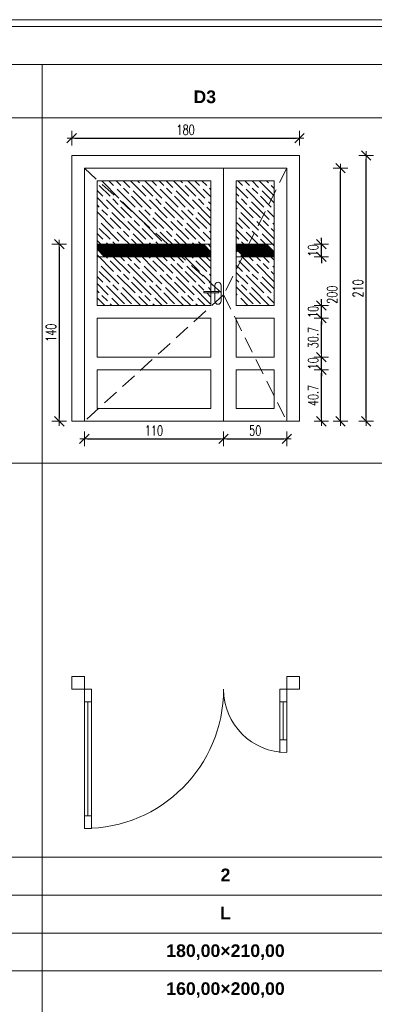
# Model space of a CAD drawing. Header units: millimetres. Extents: x 6612728327 to 6612744462, y 5733542327 to 5733552841.
# Tile 74 of 123: x 6612734326 to 6612734606, y 5733551870 to 5733552648. Entities that reach past the tile are written whole.
import ezdxf

# ---------------------------------------------------------------- set-up
doc = ezdxf.new("R2010")
doc.units = ezdxf.units.MM
doc.header["$MEASUREMENT"] = 0
doc.linetypes.add('DASHED', pattern=[19.05, 12.7, -6.35])
for name, color, linetype, lineweight in [('A-HACZ', 8, 'Continuous', 5), ('A-KROJ-2', 4, 'Continuous', 15), ('A-TABELKI', 7, 'Continuous', 0), ('A-WID', 3, 'Continuous', 5), ('A-WYM', 8, 'Continuous', 13)]:
    doc.layers.add(name, color=color, linetype=linetype, lineweight=lineweight)
doc.layers.add('A-OPIS', color=5, linetype='Continuous')
doc.layers.add('A-PRZERYW', color=9, linetype='DASHED')
doc.styles.add('GENERATED_STYLE_5', font='arialbd_0.ttf')
doc.styles.add('wymiarowanie', font='simplex.shx', dxfattribs={"width": 0.7})
doc.dimstyles.new('wymiarowanie50', dxfattribs={"dimscale": 0.5, "dimtxt": 16, "dimasz": 5, "dimexe": 5, "dimexo": 8, "dimgap": 5, "dimtad": 1, "dimdec": 1, "dimzin": 9, "dimdsep": 46, "dimtxsty": 'wymiarowanie', "dimblk1": 'MAR-STRZ', "dimblk2": 'MAR-STRZ', "dimsah": 1, "dimcen": 100, "dimse1": 1, "dimse2": 1, "dimclrd": 256, "dimclre": 256, "dimclrt": 10, "dimadec": 0, "dimazin": 0, "dimtfac": 0.01, "dimtdec": 1, "dimtix": 1, "dimtmove": 2, "dimatfit": 3, "dimldrblk": 'MAR-STRZ', "dimfxl": 1, "dimtolj": 1, "dimtzin": 0, "dimarcsym": 0})
pattern_1 = [(135, (6612697464.039, 5733557056.678), (8.4852814, 8.4852814), [20, -4]), (135, (6612697469.696, 5733557056.678), (8.4852814, 8.4852814), [12, -3, 6, -3]), (135, (6612697476.767, 5733557055.264), (8.4852814, 8.4852814), [20, -4])]
pattern_2 = [(135, (6612697464.03934, 5733557056.67837), (-0.224506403, -0.224506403), [])]

# ---------------------------------------------------------------- blocks, each defined once
blk = doc.blocks.new('MAR-STRZ')
at = {"color": 10}
blk.add_line((1.5, 1.5), (-1.5, -1.5), dxfattribs=at)
for p, q in [((1.4, 0), (-1.4, 0)), ((0, 2.3), (0, -2.3))]:
    blk.add_line(p, q)
blk = doc.blocks.new('*D163')
at = {"layer": 'A-WYM', "lineweight": -2, "transparency": 16777216}
blk.add_line((6612734369.864884, 5733552554.552876), (6612734544.864883, 5733552554.552876), dxfattribs=at)
at = {"layer": 'Defpoints', "color": 0, "transparency": 16777216}
for p in [(6612734547.364883, 5733552554.552876), (6612734367.364884, 5733552540.769999), (6612734547.364883, 5733552540.769999)]:
    blk.add_point(p, dxfattribs=at)
at = {"layer": 'A-WYM', "lineweight": -2, "transparency": 16777216, "xscale": 2.5, "yscale": 2.5, "zscale": 2.5, "rotation": 180}
blk.add_blockref('MAR-STRZ', (6612734367.364884, 5733552554.552876), dxfattribs=at)
at = {"layer": 'A-WYM', "lineweight": -2, "transparency": 16777216, "xscale": 2.5, "yscale": 2.5, "zscale": 2.5}
blk.add_blockref('MAR-STRZ', (6612734547.364883, 5733552554.552876), dxfattribs=at)
at = {"layer": 'A-WYM', "color": 10, "transparency": 16777216, "insert": (6612734457.364883, 5733552561.052876), "char_height": 8, "attachment_point": 5, "style": 'wymiarowanie'}
blk.add_mtext('\\A1;180', dxfattribs=at)
blk = doc.blocks.new('*D192')
at = {"layer": 'A-WYM', "lineweight": -2, "transparency": 16777216}
blk.add_line((6612734379.864883, 5733552316.925995), (6612734484.864883, 5733552316.925995), dxfattribs=at)
at = {"layer": 'Defpoints', "color": 0, "transparency": 16777216}
for p in [(6612734377.364883, 5733552330.769999), (6612734487.364883, 5733552330.769999), (6612734487.364883, 5733552316.925995)]:
    blk.add_point(p, dxfattribs=at)
at = {"layer": 'A-WYM', "lineweight": -2, "transparency": 16777216, "xscale": 2.5, "yscale": 2.5, "zscale": 2.5, "rotation": 180}
blk.add_blockref('MAR-STRZ', (6612734377.364883, 5733552316.925995), dxfattribs=at)
at = {"layer": 'A-WYM', "lineweight": -2, "transparency": 16777216, "xscale": 2.5, "yscale": 2.5, "zscale": 2.5}
blk.add_blockref('MAR-STRZ', (6612734487.364883, 5733552316.925995), dxfattribs=at)
at = {"layer": 'A-WYM', "color": 10, "transparency": 16777216, "insert": (6612734432.364883, 5733552323.425995), "char_height": 8, "attachment_point": 5, "style": 'wymiarowanie'}
blk.add_mtext('\\A1;110', dxfattribs=at)
blk = doc.blocks.new('*D193')
at = {"layer": 'A-WYM', "lineweight": -2, "transparency": 16777216}
blk.add_line((6612734489.864883, 5733552316.925995), (6612734534.864882, 5733552316.925995), dxfattribs=at)
at = {"layer": 'Defpoints', "color": 0, "transparency": 16777216}
for p in [(6612734487.364883, 5733552330.769999), (6612734537.364882, 5733552330.769999), (6612734537.364882, 5733552316.925995)]:
    blk.add_point(p, dxfattribs=at)
at = {"layer": 'A-WYM', "lineweight": -2, "transparency": 16777216, "xscale": 2.5, "yscale": 2.5, "zscale": 2.5, "rotation": 180}
blk.add_blockref('MAR-STRZ', (6612734487.364883, 5733552316.925995), dxfattribs=at)
at = {"layer": 'A-WYM', "lineweight": -2, "transparency": 16777216, "xscale": 2.5, "yscale": 2.5, "zscale": 2.5}
blk.add_blockref('MAR-STRZ', (6612734537.364882, 5733552316.925995), dxfattribs=at)
at = {"layer": 'A-WYM', "color": 10, "transparency": 16777216, "insert": (6612734512.364883, 5733552323.425995), "char_height": 8, "attachment_point": 5, "style": 'wymiarowanie'}
blk.add_mtext('\\A1;50', dxfattribs=at)
blk = doc.blocks.new('*D153')
at = {"layer": 'A-WYM', "lineweight": -2, "transparency": 16777216}
blk.add_line((6612734600.051377, 5733552333.270025), (6612734600.051377, 5733552538.270025), dxfattribs=at)
at = {"layer": 'Defpoints', "color": 0, "transparency": 16777216}
for p in [(6612734542.564387, 5733552540.770025), (6612734600.051377, 5733552540.770025), (6612734542.564387, 5733552330.770025)]:
    blk.add_point(p, dxfattribs=at)
at = {"layer": 'A-WYM', "lineweight": -2, "transparency": 16777216, "xscale": 2.5, "yscale": 2.5, "zscale": 2.5}
for p, rotation in [((6612734600.051377, 5733552540.770025), 90), ((6612734600.051377, 5733552330.770025), 270)]:
    blk.add_blockref('MAR-STRZ', p, dxfattribs=dict(at, rotation=rotation))
at = {"layer": 'A-WYM', "color": 10, "transparency": 16777216, "insert": (6612734593.551376, 5733552435.770022), "char_height": 8, "attachment_point": 5, "rotation": 90, "style": 'wymiarowanie'}
blk.add_mtext('\\A1;210', dxfattribs=at)
blk = doc.blocks.new('*D154')
at = {"layer": 'A-WYM', "lineweight": -2, "transparency": 16777216}
blk.add_line((6612734579.721525, 5733552333.270025), (6612734579.721525, 5733552528.270025), dxfattribs=at)
at = {"layer": 'Defpoints', "color": 0, "transparency": 16777216}
for p in [(6612734546.518218, 5733552530.770025), (6612734579.721525, 5733552530.770025), (6612734546.518218, 5733552330.770025)]:
    blk.add_point(p, dxfattribs=at)
at = {"layer": 'A-WYM', "lineweight": -2, "transparency": 16777216, "xscale": 2.5, "yscale": 2.5, "zscale": 2.5}
for p, rotation in [((6612734579.721525, 5733552530.770025), 90), ((6612734579.721525, 5733552330.770025), 270)]:
    blk.add_blockref('MAR-STRZ', p, dxfattribs=dict(at, rotation=rotation))
at = {"layer": 'A-WYM', "color": 10, "transparency": 16777216, "insert": (6612734573.221524, 5733552430.770022), "char_height": 8, "attachment_point": 5, "rotation": 90, "style": 'wymiarowanie'}
blk.add_mtext('\\A1;200', dxfattribs=at)
blk = doc.blocks.new('*D155')
at = {"layer": 'A-WYM', "lineweight": -2, "transparency": 16777216}
blk.add_line((6612734564.652612, 5733552333.270025), (6612734564.652612, 5733552368.99368), dxfattribs=at)
at = {"layer": 'Defpoints', "color": 0, "transparency": 16777216}
for p in [(6612734513.444528, 5733552371.49368), (6612734564.652612, 5733552371.49368), (6612734513.444528, 5733552330.770025)]:
    blk.add_point(p, dxfattribs=at)
at = {"layer": 'A-WYM', "lineweight": -2, "transparency": 16777216, "xscale": 2.5, "yscale": 2.5, "zscale": 2.5}
for p, rotation in [((6612734564.652612, 5733552371.49368), 90), ((6612734564.652612, 5733552330.770025), 270)]:
    blk.add_blockref('MAR-STRZ', p, dxfattribs=dict(at, rotation=rotation))
at = {"layer": 'A-WYM', "color": 10, "transparency": 16777216, "insert": (6612734558.152611, 5733552351.131849), "char_height": 8, "attachment_point": 5, "rotation": 90, "style": 'wymiarowanie'}
blk.add_mtext('\\A1;40.7', dxfattribs=at)
blk = doc.blocks.new('*D156')
at = {"layer": 'A-WYM', "lineweight": -2, "transparency": 16777216}
blk.add_line((6612734357.52903, 5733552468.270027), (6612734357.52903, 5733552333.270025), dxfattribs=at)
at = {"layer": 'Defpoints', "color": 0, "transparency": 16777216}
for p in [(6612734392.749516, 5733552470.770027), (6612734357.52903, 5733552330.770025), (6612734392.749516, 5733552330.770025)]:
    blk.add_point(p, dxfattribs=at)
at = {"layer": 'A-WYM', "lineweight": -2, "transparency": 16777216, "xscale": 2.5, "yscale": 2.5, "zscale": 2.5}
for p, rotation in [((6612734357.52903, 5733552470.770027), 90), ((6612734357.52903, 5733552330.770025), 270)]:
    blk.add_blockref('MAR-STRZ', p, dxfattribs=dict(at, rotation=rotation))
at = {"layer": 'A-WYM', "color": 10, "transparency": 16777216, "insert": (6612734351.029029, 5733552400.770023), "char_height": 8, "attachment_point": 5, "rotation": 90, "style": 'wymiarowanie'}
blk.add_mtext('\\A1;140', dxfattribs=at)
blk = doc.blocks.new('*D157')
at = {"layer": 'A-WYM', "lineweight": -2, "transparency": 16777216}
for p, q in [((6612734564.652612, 5733552383.99368), (6612734564.652612, 5733552386.49368)), ((6612734564.652612, 5733552371.49368), (6612734564.652612, 5733552381.49368)), ((6612734564.652612, 5733552368.99368), (6612734564.652612, 5733552366.49368))]:
    blk.add_line(p, q, dxfattribs=at)
at = {"layer": 'Defpoints', "color": 0, "transparency": 16777216}
for p in [(6612734527.364868, 5733552381.49368), (6612734564.652612, 5733552381.49368), (6612734527.364868, 5733552371.49368)]:
    blk.add_point(p, dxfattribs=at)
at = {"layer": 'A-WYM', "lineweight": -2, "transparency": 16777216, "xscale": 2.5, "yscale": 2.5, "zscale": 2.5}
for p, rotation in [((6612734564.652612, 5733552381.49368), 270), ((6612734564.652612, 5733552371.49368), 90)]:
    blk.add_blockref('MAR-STRZ', p, dxfattribs=dict(at, rotation=rotation))
at = {"layer": 'A-WYM', "color": 10, "transparency": 16777216, "insert": (6612734558.152611, 5733552376.493677), "char_height": 8, "attachment_point": 5, "rotation": 90, "style": 'wymiarowanie'}
blk.add_mtext('\\A1;10', dxfattribs=at)
blk = doc.blocks.new('*D158')
at = {"layer": 'A-WYM', "lineweight": -2, "transparency": 16777216}
blk.add_line((6612734564.652612, 5733552383.99368), (6612734564.652612, 5733552409.717335), dxfattribs=at)
at = {"layer": 'Defpoints', "color": 0, "transparency": 16777216}
for p in [(6612734527.364868, 5733552412.217335), (6612734564.652612, 5733552412.217335), (6612734527.364868, 5733552381.49368)]:
    blk.add_point(p, dxfattribs=at)
at = {"layer": 'A-WYM', "lineweight": -2, "transparency": 16777216, "xscale": 2.5, "yscale": 2.5, "zscale": 2.5}
for p, rotation in [((6612734564.652612, 5733552412.217335), 90), ((6612734564.652612, 5733552381.49368), 270)]:
    blk.add_blockref('MAR-STRZ', p, dxfattribs=dict(at, rotation=rotation))
at = {"layer": 'A-WYM', "color": 10, "transparency": 16777216, "insert": (6612734558.152611, 5733552396.855505), "char_height": 8, "attachment_point": 5, "rotation": 90, "style": 'wymiarowanie'}
blk.add_mtext('\\A1;30.7', dxfattribs=at)
blk = doc.blocks.new('*D159')
at = {"layer": 'A-WYM', "lineweight": -2, "transparency": 16777216}
for p, q in [((6612734564.652612, 5733552424.717335), (6612734564.652612, 5733552427.217335)), ((6612734564.652612, 5733552412.217335), (6612734564.652612, 5733552422.217335)), ((6612734564.652612, 5733552409.717335), (6612734564.652612, 5733552407.217335))]:
    blk.add_line(p, q, dxfattribs=at)
at = {"layer": 'Defpoints', "color": 0, "transparency": 16777216}
for p in [(6612734527.364868, 5733552422.217335), (6612734564.652612, 5733552422.217335), (6612734527.364868, 5733552412.217335)]:
    blk.add_point(p, dxfattribs=at)
at = {"layer": 'A-WYM', "lineweight": -2, "transparency": 16777216, "xscale": 2.5, "yscale": 2.5, "zscale": 2.5}
for p, rotation in [((6612734564.652612, 5733552422.217335), 270), ((6612734564.652612, 5733552412.217335), 90)]:
    blk.add_blockref('MAR-STRZ', p, dxfattribs=dict(at, rotation=rotation))
at = {"layer": 'A-WYM', "color": 10, "transparency": 16777216, "insert": (6612734558.152611, 5733552417.217332), "char_height": 8, "attachment_point": 5, "rotation": 90, "style": 'wymiarowanie'}
blk.add_mtext('\\A1;10', dxfattribs=at)
blk = doc.blocks.new('*D189')
at = {"layer": 'A-WYM', "lineweight": -2, "transparency": 16777216}
for p, q in [((6612734564.652612, 5733552473.270002), (6612734564.652612, 5733552475.770002)), ((6612734564.652612, 5733552460.770005), (6612734564.652612, 5733552470.770002)), ((6612734564.652612, 5733552458.270005), (6612734564.652612, 5733552455.770005))]:
    blk.add_line(p, q, dxfattribs=at)
at = {"layer": 'Defpoints', "color": 0, "transparency": 16777216}
for p in [(6612734527.364887, 5733552470.770002), (6612734564.652612, 5733552470.770002), (6612734527.364887, 5733552460.770005)]:
    blk.add_point(p, dxfattribs=at)
at = {"layer": 'A-WYM', "lineweight": -2, "transparency": 16777216, "xscale": 2.5, "yscale": 2.5, "zscale": 2.5}
for p, rotation in [((6612734564.652612, 5733552470.770002), 270), ((6612734564.652612, 5733552460.770005), 90)]:
    blk.add_blockref('MAR-STRZ', p, dxfattribs=dict(at, rotation=rotation))
at = {"layer": 'A-WYM', "color": 10, "transparency": 16777216, "insert": (6612734558.152611, 5733552465.77), "char_height": 8, "attachment_point": 5, "rotation": 90, "style": 'wymiarowanie'}
blk.add_mtext('\\A1;10', dxfattribs=at)

msp = doc.modelspace()

# ---------------------------------------------------------------- hatches: boundary and pattern name
at = {"layer": 'A-HACZ', "transparency": 33554610}
h = msp.add_hatch(dxfattribs=at)
h.set_pattern_fill('GOST_WOOD', color=256, scale=2, angle=45)
h.set_pattern_definition(pattern_1)
h.paths.add_polyline_path([(6612734387.364883, 5733552520.769999), (6612734477.364883, 5733552520.769999), (6612734477.364883, 5733552422.217309), (6612734387.364883, 5733552422.217309)])
h = msp.add_hatch(dxfattribs=at)
h.set_pattern_fill('GOST_WOOD', color=256, scale=2, angle=45)
h.set_pattern_definition(pattern_1)
h.paths.add_polyline_path([(6612734497.364883, 5733552520.769999), (6612734527.364883, 5733552520.769999), (6612734527.364883, 5733552422.217309), (6612734497.364883, 5733552422.217309)])
at = {"layer": 'A-HACZ', "transparency": 33554559}
h = msp.add_hatch(dxfattribs=at)
h.set_pattern_fill('ANSI31', color=256, scale=0.1, angle=90)
h.set_pattern_definition(pattern_2)
h.paths.add_polyline_path([(6612734387.364883, 5733552470.770005), (6612734477.364883, 5733552470.770005), (6612734477.364883, 5733552460.770014), (6612734387.364883, 5733552460.770014)])
h = msp.add_hatch(dxfattribs=at)
h.set_pattern_fill('ANSI31', color=256, scale=0.1, angle=90)
h.set_pattern_definition(pattern_2)
h.paths.add_polyline_path([(6612734497.364883, 5733552470.77), (6612734527.364883, 5733552470.77), (6612734527.364883, 5733552460.770003), (6612734497.364883, 5733552460.770003)])

# ---------------------------------------------------------------- linework, layer by layer
at = {"layer": 'A-KROJ-2'}
for p, q in [((6612734377.364872, 5733552108.989108), (6612734382.939215, 5733552108.989108)), ((6612734380.152043, 5733552018.989108), (6612734380.152043, 5733552108.989108)), ((6612734531.79054, 5733552108.989109), (6612734537.364882, 5733552108.989109)), ((6612734534.577711, 5733552078.989109), (6612734534.577711, 5733552108.989109)), ((6612734531.79054, 5733552078.989109), (6612734537.364882, 5733552078.989109)), ((6612734377.364872, 5733552018.989108), (6612734382.939215, 5733552018.989108))]:
    msp.add_line(p, q, dxfattribs=at)
for points in [[(6612734367.364882, 5733552128.98911), (6612734367.364882, 5733552118.989109), (6612734377.364882, 5733552118.989108), (6612734377.364882, 5733552128.989108)], [(6612734537.364882, 5733552128.98911), (6612734537.364882, 5733552118.989109), (6612734547.364882, 5733552118.989108), (6612734547.364882, 5733552128.989108)], [(6612734377.364882, 5733552118.989108), (6612734382.939215, 5733552118.989108), (6612734382.939215, 5733552008.989108), (6612734377.364882, 5733552008.989108)], [(6612734531.79055, 5733552118.989109), (6612734537.364882, 5733552118.989109), (6612734537.364882, 5733552069.244945), (6612734531.79055, 5733552068.989109)]]:
    msp.add_lwpolyline(points, close=True, dxfattribs=at)
for centre, radius, start, end in [((6612734377.364882, 5733552118.989109), 110.000003, 270, 0), ((6612734537.364882, 5733552118.989109), 49.999997, 180, 270)]:
    msp.add_arc(centre, radius, start, end, dxfattribs=at)
at = {"layer": 'A-OPIS', "color": 7, "linetype": 'Continuous', "lineweight": 13, "ltscale": 0.1}
for p, q in [((6612733985.373892, 5733551926.379327), (6612734344.102597, 5733551926.379327)), ((6612734344.102597, 5733551926.379327), (6612734607.14722, 5733551926.379327))]:
    msp.add_line(p, q, dxfattribs=at)
at = {"layer": 'A-PRZERYW', "linetype": 'DASHED', "lineweight": 0}
for points in [[(6612734377.364882, 5733552530.769999), (6612734487.364882, 5733552430.769999), (6612734377.364872, 5733552330.770005)], [(6612734537.364883, 5733552530.769997), (6612734487.364882, 5733552430.769999), (6612734537.364883, 5733552330.769997)]]:
    msp.add_lwpolyline(points, dxfattribs=at)
at = {"layer": 'A-TABELKI', "color": 7, "linetype": 'Continuous', "lineweight": 13, "ltscale": 0.1}
for p, q in [((6612735659.325711, 5733552612.639607), (6612732819.551714, 5733552612.639631)), ((6612735659.325711, 5733552570.639654), (6612732819.551714, 5733552570.639654)), ((6612735659.325711, 5733552297.775911), (6612732819.551714, 5733552297.775941)), ((6612735659.325711, 5733551986.379285), (6612732819.551714, 5733551986.379314)), ((6612735659.325711, 5733551956.379303), (6612732819.551714, 5733551956.379333)), ((6612735659.325711, 5733551926.37932), (6612732819.551714, 5733551926.37935)), ((6612735659.325711, 5733551896.379239), (6612732819.551714, 5733551896.379269))]:
    msp.add_line(p, q, dxfattribs=at)
at = {"layer": 'A-TABELKI'}
msp.add_line((6612734344.102597, 5733552612.639607), (6612734344.102597, 5733551105.242997), dxfattribs=at)
at = {"layer": 'A-TABELKI', "color": 7, "linetype": 'Continuous', "lineweight": 13, "ltscale": 0.1, "flags": 128}
for points in [[(6612735664.825711, 5733551099.743024), (6612732814.051714, 5733551099.743021), (6612732814.051714, 5733552648.139718), (6612735664.825711, 5733552648.139718)], [(6612735659.325711, 5733551105.243024), (6612732819.551714, 5733551105.243021), (6612732819.551714, 5733552642.639718), (6612735659.325711, 5733552642.639718)]]:
    msp.add_lwpolyline(points, close=True, dxfattribs=at)
at = {"layer": 'A-WID'}
for p, q in [((6612734487.364883, 5733552330.769999), (6612734487.364883, 5733552530.769999)), ((6612734480.47356, 5733552438.269999), (6612734480.663861, 5733552439.226707)), ((6612734480.47356, 5733552433.269999), (6612734480.47356, 5733552438.269999)), ((6612734480.663861, 5733552439.226707), (6612734481.205793, 5733552440.037766)), ((6612734481.205793, 5733552440.037766), (6612734482.016851, 5733552440.579698)), ((6612734482.016851, 5733552440.579698), (6612734482.97356, 5733552440.769999)), ((6612734482.97356, 5733552440.769999), (6612734483.930268, 5733552440.579698)), ((6612734483.930268, 5733552440.579698), (6612734484.741327, 5733552440.037766)), ((6612734484.741327, 5733552440.037766), (6612734485.283258, 5733552439.226707)), ((6612734485.283258, 5733552439.226707), (6612734485.47356, 5733552438.269999)), ((6612734485.47356, 5733552438.269999), (6612734485.47356, 5733552425.769999)), ((6612734471.72356, 5733552433.269999), (6612734482.42356, 5733552433.269999)), ((6612734471.72356, 5733552433.269999), (6612734471.72356, 5733552432.269999)), ((6612734471.72356, 5733552432.269999), (6612734482.42356, 5733552432.269999)), ((6612734480.47356, 5733552425.769999), (6612734480.47356, 5733552432.269999)), ((6612734480.663861, 5733552424.81329), (6612734480.47356, 5733552425.769999)), ((6612734482.42356, 5733552433.269999), (6612734482.921048, 5733552433.269999)), ((6612734482.42356, 5733552432.269999), (6612734482.921048, 5733552432.269999)), ((6612734482.921048, 5733552433.269999), (6612734483.342799, 5733552433.269999)), ((6612734482.921048, 5733552432.269999), (6612734483.342799, 5733552432.269999)), ((6612734483.342799, 5733552433.269999), (6612734483.624603, 5733552433.269999)), ((6612734483.342799, 5733552432.269999), (6612734483.624603, 5733552432.269999)), ((6612734483.624603, 5733552433.269999), (6612734483.72356, 5733552433.269999)), ((6612734483.624603, 5733552432.269999), (6612734483.72356, 5733552432.269999)), ((6612734483.72356, 5733552433.269999), (6612734483.72356, 5733552432.269999)), ((6612734485.47356, 5733552425.769999), (6612734485.283258, 5733552424.81329)), ((6612734481.205793, 5733552424.002232), (6612734480.663861, 5733552424.81329)), ((6612734482.016851, 5733552423.460299), (6612734481.205793, 5733552424.002232)), ((6612734482.97356, 5733552423.269999), (6612734482.016851, 5733552423.460299)), ((6612734483.930268, 5733552423.460299), (6612734482.97356, 5733552423.269999)), ((6612734484.741327, 5733552424.002232), (6612734483.930268, 5733552423.460299)), ((6612734485.283258, 5733552424.81329), (6612734484.741327, 5733552424.002232))]:
    msp.add_line(p, q, dxfattribs=at)
for points in [[(6612734367.364864, 5733552330.769999), (6612734377.364883, 5733552330.769999), (6612734377.364883, 5733552530.769999), (6612734537.364884, 5733552530.769999), (6612734537.364882, 5733552330.769999), (6612734547.364883, 5733552330.769999), (6612734547.364883, 5733552540.769999), (6612734367.364884, 5733552540.769999)], [(6612734377.364883, 5733552530.769999), (6612734487.364883, 5733552530.769999), (6612734487.364883, 5733552330.769999), (6612734377.364883, 5733552330.769999)], [(6612734537.364883, 5733552530.769999), (6612734487.364883, 5733552530.769999), (6612734487.364883, 5733552330.769999), (6612734537.364883, 5733552330.769999)], [(6612734387.364883, 5733552422.217309), (6612734477.364883, 5733552422.217309), (6612734477.364883, 5733552520.769999), (6612734387.364883, 5733552520.769999)], [(6612734497.364883, 5733552520.769999), (6612734527.364883, 5733552520.769999), (6612734527.364883, 5733552422.217309), (6612734497.364883, 5733552422.217309)], [(6612734387.364883, 5733552470.770005), (6612734477.364883, 5733552470.770005), (6612734477.364883, 5733552460.770014), (6612734387.364883, 5733552460.770014)], [(6612734497.364883, 5733552470.77), (6612734527.364883, 5733552470.77), (6612734527.364883, 5733552460.770003), (6612734497.364883, 5733552460.770003)]]:
    msp.add_lwpolyline(points, close=True, dxfattribs=at)
for points in [[(6612734387.364883, 5733552381.493653), (6612734387.364883, 5733552412.217309), (6612734477.364883, 5733552412.217309), (6612734477.364883, 5733552381.493653)], [(6612734497.364883, 5733552381.493653), (6612734497.364883, 5733552412.217309), (6612734527.364883, 5733552412.217309), (6612734527.364883, 5733552381.493653)], [(6612734387.364883, 5733552381.493653), (6612734477.364883, 5733552381.493653)], [(6612734497.364883, 5733552381.493653), (6612734527.364883, 5733552381.493653)], [(6612734477.364883, 5733552371.493653), (6612734477.364883, 5733552340.769999), (6612734387.364883, 5733552340.769999), (6612734387.364883, 5733552371.493653)], [(6612734477.364883, 5733552371.493653), (6612734387.364883, 5733552371.493653)], [(6612734527.364883, 5733552371.493653), (6612734527.364883, 5733552340.769999), (6612734497.364883, 5733552340.769999), (6612734497.364883, 5733552371.493653)], [(6612734527.364883, 5733552371.493653), (6612734497.364883, 5733552371.493653)]]:
    msp.add_lwpolyline(points, dxfattribs=at)

# ---------------------------------------------------------------- texts
at = {"layer": 'A-OPIS', "color": 7, "linetype": 'Continuous', "lineweight": 13, "insert": (6612734472.497342, 5733552587.127377), "char_height": 10, "width": 29.35197817, "attachment_point": 5, "style": 'GENERATED_STYLE_5'}
msp.add_mtext('\\A1;\\pxqc;D3', dxfattribs=at)
at = {"layer": 'A-OPIS', "color": 7, "linetype": 'Continuous', "lineweight": 13, "char_height": 10, "attachment_point": 5, "style": 'GENERATED_STYLE_5'}
for s, insert in [('\\A1;\\pxqc;2', (6612734488.875572, 5733551972.278814)), ('\\A1;L', (6612734488.875572, 5733551942.278814)), ('\\A1;\\pxqc;180,00×210,00', (6612734488.875572, 5733551911.307833)), ('\\A1;\\pxqc;160,00×200,00', (6612734488.875572, 5733551881.307833))]:
    msp.add_mtext(s, dxfattribs=dict(at, insert=insert))

# ---------------------------------------------------------------- dimensions: what is measured, and where the dimension line sits
at = {"layer": 'A-WYM'}
for base, p1, p2, picture, middle in [((6612734547.364883, 5733552554.552876), (6612734367.364884, 5733552540.769999), (6612734547.364883, 5733552540.769999), '*D163', (6612734457.364883, 5733552561.052876)), ((6612734487.364883, 5733552316.925995), (6612734377.364883, 5733552330.769999), (6612734487.364883, 5733552330.769999), '*D192', (6612734432.364883, 5733552323.425995)), ((6612734537.364882, 5733552316.925995), (6612734487.364883, 5733552330.769999), (6612734537.364882, 5733552330.769999), '*D193', (6612734512.364883, 5733552323.425995))]:
    dim = msp.add_linear_dim(base=base, p1=p1, p2=p2, dimstyle='wymiarowanie50', dxfattribs=at)
    dim.commit()
    dim.dimension.update_dxf_attribs({"geometry": picture, "text_midpoint": middle})
for base, p1, p2, angle, picture, middle in [((6612734600.051377, 5733552540.770025), (6612734542.564384, 5733552330.770023), (6612734542.564384, 5733552540.770023), 90, '*D153', (6612734593.551376, 5733552435.770022)), ((6612734579.721525, 5733552530.770025), (6612734546.518214, 5733552330.770023), (6612734546.518214, 5733552530.770023), 90, '*D154', (6612734573.221524, 5733552430.770022)), ((6612734564.652612, 5733552422.217335), (6612734527.364864, 5733552412.217333), (6612734527.364864, 5733552422.217333), 270, '*D159', (6612734558.152611, 5733552417.217332)), ((6612734564.652612, 5733552412.217335), (6612734527.364864, 5733552381.493678), (6612734527.364864, 5733552412.217333), 270, '*D158', (6612734558.152611, 5733552396.855505))]:
    dim = msp.add_linear_dim(base=base, p1=p1, p2=p2, angle=angle, dimstyle='wymiarowanie50', dxfattribs=at)
    dim.commit()
    dim.dimension.update_dxf_attribs({"geometry": picture, "text_midpoint": middle})
for p1, p2, distance, picture, middle in [((6612734392.749513, 5733552470.770025), (6612734392.749513, 5733552330.770023), -35.220483, '*D156', (6612734351.029029, 5733552400.770023)), ((6612734527.364883, 5733552460.770003), (6612734527.364883, 5733552470.77), -37.287728, '*D189', (6612734558.152611, 5733552465.77)), ((6612734527.364864, 5733552371.493678), (6612734527.364864, 5733552381.493678), -37.287747, '*D157', (6612734558.152611, 5733552376.493677)), ((6612734513.444524, 5733552330.770023), (6612734513.444524, 5733552371.493678), -51.208088, '*D155', (6612734558.152611, 5733552351.131849))]:
    dim = msp.add_aligned_dim(p1=p1, p2=p2, distance=distance, dimstyle='wymiarowanie50', dxfattribs=at)
    dim.commit()
    dim.dimension.update_dxf_attribs({"geometry": picture, "text_midpoint": middle})

doc.saveas('drawing.dxf')
